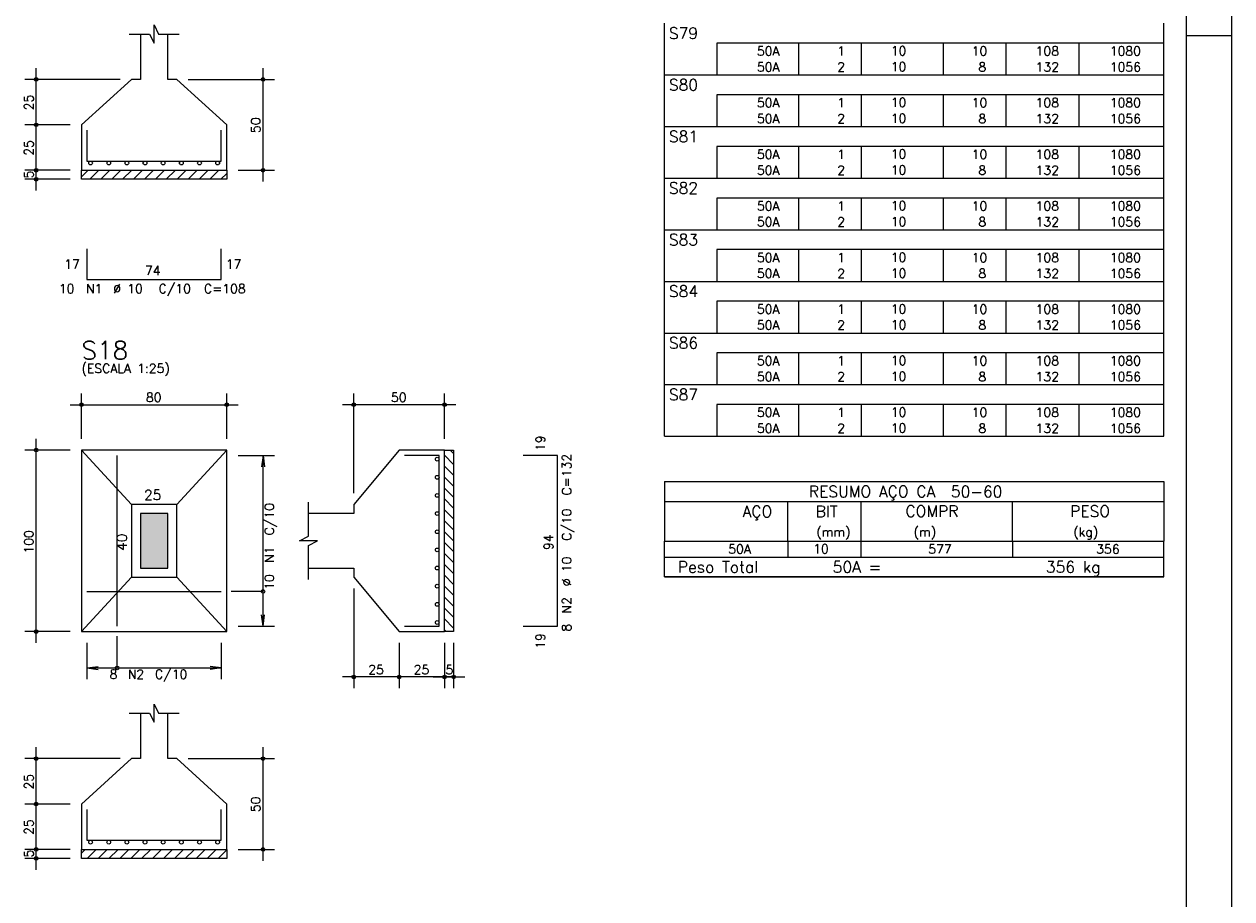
# Model space of a CAD drawing. Extents: x 0 to 119, y 0 to 84.
# Tile 11 of 12: x 92 to 119, y 40 to 60. Entities that reach past the tile are written whole.
import ezdxf

# ---------------------------------------------------------------- set-up
doc = ezdxf.new("R2010")
doc.units = 0
doc.header["$MEASUREMENT"] = 0
for name, color, linetype in [('1', 1, 'CONTINUOUS'), ('2', 2, 'CONTINUOUS'), ('3', 3, 'CONTINUOUS'), ('6', 6, 'CONTINUOUS'), ('7', 7, 'CONTINUOUS'), ('8', 8, 'CONTINUOUS'), ('9', 9, 'CONTINUOUS')]:
    doc.layers.add(name, color=color, linetype=linetype)
doc.styles.get("Standard").update_dxf_attribs({"font": 'ROMANS.SHX'})

msp = doc.modelspace()

# ---------------------------------------------------------------- linework, layer by layer
at = {"layer": '1', "linetype": 'Continuous'}
for p, q in [((118.900002, 0), (118.900002, 84.099998)), ((117.900002, 59.400002), (118.900002, 59.400002)), ((93.5528, 56.288273), (93.697327, 56.4328)), ((93.737744, 56.2328), (93.937744, 56.4328)), ((93.97816, 56.2328), (94.17816, 56.4328)), ((94.218576, 56.2328), (94.418576, 56.4328)), ((94.458993, 56.2328), (94.658993, 56.4328)), ((94.699409, 56.2328), (94.899409, 56.4328)), ((94.939825, 56.2328), (95.139825, 56.4328)), ((95.180242, 56.2328), (95.380242, 56.4328)), ((95.420658, 56.2328), (95.620658, 56.4328)), ((95.661074, 56.2328), (95.861074, 56.4328)), ((95.90149, 56.2328), (96.10149, 56.4328)), ((96.141907, 56.2328), (96.341907, 56.4328)), ((96.382323, 56.2328), (96.582323, 56.4328)), ((96.622739, 56.2328), (96.7528, 56.362861)), ((101.5528, 50.149889), (101.7528, 49.949889)), ((101.677505, 50.2656), (101.7528, 50.190305)), ((101.5528, 49.909473), (101.7528, 49.709473)), ((101.5528, 49.669056), (101.7528, 49.469056)), ((101.5528, 49.42864), (101.7528, 49.22864)), ((101.5528, 49.188224), (101.7528, 48.988224)), ((101.5528, 48.947807), (101.7528, 48.747807)), ((101.5528, 48.707391), (101.7528, 48.507391)), ((101.5528, 48.466975), (101.7528, 48.266975)), ((101.5528, 48.226558), (101.7528, 48.026558)), ((101.5528, 47.986142), (101.7528, 47.786142)), ((101.5528, 47.745726), (101.7528, 47.545726)), ((101.5528, 47.505309), (101.7528, 47.305309)), ((101.5528, 47.264893), (101.7528, 47.064893)), ((101.5528, 47.024477), (101.7528, 46.824477)), ((101.5528, 46.784061), (101.7528, 46.584061)), ((101.5528, 46.543644), (101.7528, 46.343644)), ((101.5528, 46.303228), (101.590428, 46.2656)), ((93.5528, 41.382462), (93.635938, 41.4656)), ((93.676355, 41.2656), (93.876355, 41.4656)), ((93.916771, 41.2656), (94.116771, 41.4656)), ((94.157187, 41.2656), (94.357187, 41.4656)), ((94.397604, 41.2656), (94.597604, 41.4656)), ((94.63802, 41.2656), (94.83802, 41.4656)), ((94.878436, 41.2656), (95.078436, 41.4656)), ((95.118852, 41.2656), (95.318852, 41.4656)), ((95.359269, 41.2656), (95.559269, 41.4656)), ((95.599685, 41.2656), (95.799685, 41.4656)), ((95.840101, 41.2656), (96.040101, 41.4656)), ((96.080518, 41.2656), (96.280518, 41.4656)), ((96.320934, 41.2656), (96.520934, 41.4656)), ((96.56135, 41.2656), (96.7528, 41.45705))]:
    msp.add_line(p, q, dxfattribs=at)
for points in [[(93.5528, 56.4328), (96.7528, 56.4328), (96.7528, 56.2328), (93.5528, 56.2328), (93.5528, 56.4328)], [(101.5528, 46.2656), (101.5528, 50.2656), (101.7528, 50.2656), (101.7528, 46.2656), (101.5528, 46.2656)], [(93.5528, 41.4656), (96.7528, 41.4656), (96.7528, 41.2656), (93.5528, 41.2656), (93.5528, 41.4656)]]:
    msp.add_lwpolyline(points, dxfattribs=at)
at = {"layer": '2', "linetype": 'Continuous'}
for p, q in [((106.4, 59.232508), (106.4, 59.670008)), ((117.4, 59.232508), (117.4, 59.670008)), ((106.4, 58.882508), (106.4, 59.232508)), ((117.4, 59.232508), (107.55, 59.232508)), ((107.55, 59.232508), (107.55, 58.882508)), ((109.35, 59.232508), (109.35, 58.882508)), ((110.73, 59.232508), (110.73, 58.882508)), ((112.54, 59.232508), (112.54, 58.882508)), ((113.92, 59.232508), (113.92, 58.882508)), ((115.53, 59.232508), (115.53, 58.882508)), ((117.4, 58.882508), (117.4, 59.232508)), ((106.4, 58.532509), (106.4, 58.882508)), ((107.55, 58.882508), (107.55, 58.532509)), ((109.35, 58.882508), (109.35, 58.532509)), ((110.73, 58.882508), (110.73, 58.532509)), ((112.54, 58.882508), (112.54, 58.532509)), ((113.92, 58.882508), (113.92, 58.532509)), ((115.53, 58.882508), (115.53, 58.532509)), ((117.4, 58.532509), (117.4, 58.882508)), ((92.5528, 57.1828), (92.5528, 58.6828)), ((97.5528, 56.1828), (97.5528, 58.6828)), ((94.4028, 58.4328), (92.3028, 58.4328)), ((94.6528, 58.4328), (94.6528, 58.4328)), ((95.6528, 58.4328), (95.6528, 58.4328)), ((95.9028, 58.4328), (97.8028, 58.4328)), ((106.4, 58.095009), (106.4, 58.532509)), ((106.4, 58.532509), (117.4, 58.532509)), ((117.4, 58.095009), (117.4, 58.532509)), ((106.4, 57.745009), (106.4, 58.095009)), ((117.4, 58.095009), (107.55, 58.095009)), ((107.55, 58.095009), (107.55, 57.745009)), ((109.35, 58.095009), (109.35, 57.745009)), ((110.73, 58.095009), (110.73, 57.745009)), ((112.54, 58.095009), (112.54, 57.745009)), ((113.92, 58.095009), (113.92, 57.745009)), ((115.53, 58.095009), (115.53, 57.745009)), ((117.4, 57.745009), (117.4, 58.095009)), ((92.5528, 56.1828), (92.5528, 57.6828)), ((106.4, 57.395009), (106.4, 57.745009)), ((107.55, 57.745009), (107.55, 57.395009)), ((109.35, 57.745009), (109.35, 57.395009)), ((110.73, 57.745009), (110.73, 57.395009)), ((112.54, 57.745009), (112.54, 57.395009)), ((113.92, 57.745009), (113.92, 57.395009)), ((115.53, 57.745009), (115.53, 57.395009)), ((117.4, 57.395009), (117.4, 57.745009)), ((93.3028, 57.4328), (92.3028, 57.4328)), ((93.3028, 57.4328), (92.3028, 57.4328)), ((93.5528, 57.4328), (93.5528, 57.4328)), ((93.5528, 57.4328), (93.5528, 57.4328)), ((106.4, 56.957509), (106.4, 57.395009)), ((106.4, 57.395009), (117.4, 57.395009)), ((117.4, 56.957509), (117.4, 57.395009)), ((106.4, 56.607509), (106.4, 56.957509)), ((117.4, 56.957509), (107.55, 56.957509)), ((107.55, 56.957509), (107.55, 56.607509)), ((109.35, 56.957509), (109.35, 56.607509)), ((110.73, 56.957509), (110.73, 56.607509)), ((112.54, 56.957509), (112.54, 56.607509)), ((113.92, 56.957509), (113.92, 56.607509)), ((115.53, 56.957509), (115.53, 56.607509)), ((117.4, 56.607509), (117.4, 56.957509)), ((92.5528, 55.9828), (92.5528, 56.6828)), ((93.3028, 56.4328), (92.3028, 56.4328)), ((93.3028, 56.4328), (92.3028, 56.4328)), ((93.5528, 56.4328), (93.5528, 56.4328)), ((93.5528, 56.4328), (93.5528, 56.4328)), ((96.7528, 56.4328), (96.7528, 56.4328)), ((97.0028, 56.4328), (97.8028, 56.4328)), ((106.4, 56.257509), (106.4, 56.607509)), ((107.55, 56.607509), (107.55, 56.257509)), ((109.35, 56.607509), (109.35, 56.257509)), ((110.73, 56.607509), (110.73, 56.257509)), ((112.54, 56.607509), (112.54, 56.257509)), ((113.92, 56.607509), (113.92, 56.257509)), ((115.53, 56.607509), (115.53, 56.257509)), ((117.4, 56.257509), (117.4, 56.607509)), ((93.3028, 56.2328), (92.3028, 56.2328)), ((93.5528, 56.2328), (93.5528, 56.2328)), ((106.4, 55.820009), (106.4, 56.257509)), ((106.4, 56.257509), (117.4, 56.257509)), ((117.4, 55.820009), (117.4, 56.257509)), ((106.4, 55.470009), (106.4, 55.820009)), ((117.4, 55.820009), (107.55, 55.820009)), ((107.55, 55.820009), (107.55, 55.470009)), ((109.35, 55.820009), (109.35, 55.470009)), ((110.73, 55.820009), (110.73, 55.470009)), ((112.54, 55.820009), (112.54, 55.470009)), ((113.92, 55.820009), (113.92, 55.470009)), ((115.53, 55.820009), (115.53, 55.470009)), ((117.4, 55.470009), (117.4, 55.820009)), ((106.4, 55.120009), (106.4, 55.470009)), ((107.55, 55.470009), (107.55, 55.120009)), ((109.35, 55.470009), (109.35, 55.120009)), ((110.73, 55.470009), (110.73, 55.120009)), ((112.54, 55.470009), (112.54, 55.120009)), ((113.92, 55.470009), (113.92, 55.120009)), ((115.53, 55.470009), (115.53, 55.120009)), ((117.4, 55.120009), (117.4, 55.470009)), ((106.4, 54.682509), (106.4, 55.120009)), ((106.4, 55.120009), (117.4, 55.120009)), ((117.4, 54.682509), (117.4, 55.120009)), ((106.4, 54.332509), (106.4, 54.682509)), ((117.4, 54.682509), (107.55, 54.682509)), ((107.55, 54.682509), (107.55, 54.332509)), ((109.35, 54.682509), (109.35, 54.332509)), ((110.73, 54.682509), (110.73, 54.332509)), ((112.54, 54.682509), (112.54, 54.332509)), ((113.92, 54.682509), (113.92, 54.332509)), ((115.53, 54.682509), (115.53, 54.332509)), ((117.4, 54.332509), (117.4, 54.682509)), ((106.4, 53.982509), (106.4, 54.332509)), ((107.55, 54.332509), (107.55, 53.982509)), ((109.35, 54.332509), (109.35, 53.982509)), ((110.73, 54.332509), (110.73, 53.982509)), ((112.54, 54.332509), (112.54, 53.982509)), ((113.92, 54.332509), (113.92, 53.982509)), ((115.53, 54.332509), (115.53, 53.982509)), ((117.4, 53.982509), (117.4, 54.332509)), ((106.4, 53.545009), (106.4, 53.982509)), ((106.4, 53.982509), (117.4, 53.982509)), ((117.4, 53.545009), (117.4, 53.982509)), ((106.4, 53.195009), (106.4, 53.545009)), ((117.4, 53.545009), (107.55, 53.545009)), ((107.55, 53.545009), (107.55, 53.195009)), ((109.35, 53.545009), (109.35, 53.195009)), ((110.73, 53.545009), (110.73, 53.195009)), ((112.54, 53.545009), (112.54, 53.195009)), ((113.92, 53.545009), (113.92, 53.195009)), ((115.53, 53.545009), (115.53, 53.195009)), ((117.4, 53.195009), (117.4, 53.545009)), ((106.4, 52.84501), (106.4, 53.195009)), ((107.55, 53.195009), (107.55, 52.84501)), ((109.35, 53.195009), (109.35, 52.84501)), ((110.73, 53.195009), (110.73, 52.84501)), ((112.54, 53.195009), (112.54, 52.84501)), ((113.92, 53.195009), (113.92, 52.84501)), ((115.53, 53.195009), (115.53, 52.84501)), ((117.4, 52.84501), (117.4, 53.195009)), ((106.4, 52.40751), (106.4, 52.84501)), ((106.4, 52.84501), (117.4, 52.84501)), ((117.4, 52.40751), (117.4, 52.84501)), ((106.4, 52.05751), (106.4, 52.40751)), ((117.4, 52.40751), (107.55, 52.40751)), ((107.55, 52.40751), (107.55, 52.05751)), ((109.35, 52.40751), (109.35, 52.05751)), ((110.73, 52.40751), (110.73, 52.05751)), ((112.54, 52.40751), (112.54, 52.05751)), ((113.92, 52.40751), (113.92, 52.05751)), ((115.53, 52.40751), (115.53, 52.05751)), ((117.4, 52.05751), (117.4, 52.40751)), ((106.4, 51.70751), (106.4, 52.05751)), ((107.55, 52.05751), (107.55, 51.70751)), ((109.35, 52.05751), (109.35, 51.70751)), ((110.73, 52.05751), (110.73, 51.70751)), ((112.54, 52.05751), (112.54, 51.70751)), ((113.92, 52.05751), (113.92, 51.70751)), ((115.53, 52.05751), (115.53, 51.70751)), ((117.4, 51.70751), (117.4, 52.05751)), ((106.4, 51.27001), (106.4, 51.70751)), ((106.4, 51.70751), (117.4, 51.70751)), ((117.4, 51.27001), (117.4, 51.70751)), ((93.5528, 50.5156), (93.5528, 51.5156)), ((96.7528, 50.5156), (96.7528, 51.5156)), ((99.5528, 49.3156), (99.5528, 51.5156)), ((101.5528, 50.5156), (101.5528, 51.5156)), ((93.3028, 51.2656), (97.0028, 51.2656)), ((101.8028, 51.2656), (99.3028, 51.2656)), ((106.4, 50.92001), (106.4, 51.27001)), ((117.4, 51.27001), (107.55, 51.27001)), ((107.55, 51.27001), (107.55, 50.92001)), ((109.35, 51.27001), (109.35, 50.92001)), ((110.73, 51.27001), (110.73, 50.92001)), ((112.54, 51.27001), (112.54, 50.92001)), ((113.92, 51.27001), (113.92, 50.92001)), ((115.53, 51.27001), (115.53, 50.92001)), ((117.4, 50.92001), (117.4, 51.27001)), ((106.4, 50.57001), (106.4, 50.92001)), ((107.55, 50.92001), (107.55, 50.57001)), ((109.35, 50.92001), (109.35, 50.57001)), ((110.73, 50.92001), (110.73, 50.57001)), ((112.54, 50.92001), (112.54, 50.57001)), ((113.92, 50.92001), (113.92, 50.57001)), ((115.53, 50.92001), (115.53, 50.57001)), ((117.4, 50.57001), (117.4, 50.92001)), ((106.4, 50.57001), (117.4, 50.57001)), ((92.5528, 46.0156), (92.5528, 50.5156)), ((93.3028, 50.2656), (92.3028, 50.2656)), ((93.5528, 50.2656), (93.5528, 50.2656)), ((93.5528, 50.2656), (93.5528, 50.2656)), ((96.7528, 50.2656), (96.7528, 50.2656)), ((96.7528, 50.1456), (96.7528, 50.1456)), ((97.0028, 50.1456), (97.8028, 50.1456)), ((97.5528, 50.1456), (97.520168, 49.897739)), ((97.5528, 46.3856), (97.5528, 50.1456)), ((97.5528, 50.1456), (97.585432, 49.897739)), ((101.5528, 50.2656), (101.5528, 50.2656)), ((106.4, 49.57001), (106.4, 48.25751)), ((106.4, 49.57001), (117.4, 49.57001)), ((117.4, 49.57001), (117.4, 48.25751)), ((99.5528, 49.0656), (99.5528, 49.0656)), ((106.4, 49.13251), (117.4, 49.13251)), ((109.12, 48.25751), (109.12, 49.13251)), ((110.73, 48.25751), (110.73, 49.13251)), ((114.065, 48.25751), (114.065, 49.13251)), ((106.4, 48.25751), (117.4, 48.25751)), ((106.4, 47.90751), (106.4, 48.25751)), ((109.12, 48.25751), (109.12, 47.90751)), ((110.73, 47.90751), (110.73, 48.25751)), ((114.065, 48.25751), (114.065, 47.90751)), ((117.4, 47.90751), (117.4, 48.25751)), ((106.4, 47.90751), (117.4, 47.90751)), ((106.4, 47.47001), (106.4, 47.90751)), ((106.4, 47.90751), (117.4, 47.90751)), ((117.4, 47.47001), (117.4, 47.90751)), ((99.5528, 47.4656), (99.5528, 47.4656)), ((117.4, 47.47001), (106.4, 47.47001)), ((106.4, 47.47001), (117.4, 47.47001)), ((99.5528, 47.2156), (99.5528, 45.0156)), ((97.5528, 46.3856), (97.520168, 46.633461)), ((97.5528, 46.3856), (97.585432, 46.633461)), ((96.7528, 46.3856), (96.7528, 46.3856)), ((97.0028, 46.3856), (97.8028, 46.3856)), ((93.3028, 46.2656), (92.3028, 46.2656)), ((93.5528, 46.2656), (93.5528, 46.2656)), ((93.6728, 46.2656), (93.6728, 46.2656)), ((96.6328, 46.2656), (96.6328, 46.2656)), ((100.5528, 46.2656), (100.5528, 46.2656)), ((100.5528, 46.2656), (100.5528, 46.2656)), ((101.5528, 46.2656), (101.5528, 46.2656)), ((101.5528, 46.2656), (101.5528, 46.2656)), ((101.7528, 46.2656), (101.7528, 46.2656)), ((93.6728, 46.0156), (93.6728, 45.2156)), ((96.6328, 46.0156), (96.6328, 45.2156)), ((100.5528, 46.0156), (100.5528, 45.0156)), ((100.5528, 46.0156), (100.5528, 45.0156)), ((101.5528, 46.0156), (101.5528, 45.0156)), ((101.5528, 46.0156), (101.5528, 45.0156)), ((101.7528, 46.0156), (101.7528, 45.0156)), ((93.6728, 45.4656), (93.920661, 45.498232)), ((93.6728, 45.4656), (96.6328, 45.4656)), ((93.6728, 45.4656), (93.920661, 45.432968)), ((96.6328, 45.4656), (96.384939, 45.498232)), ((96.6328, 45.4656), (96.384939, 45.432968)), ((100.8028, 45.2656), (99.3028, 45.2656)), ((101.8028, 45.2656), (100.3028, 45.2656)), ((101.3028, 45.2656), (102.0028, 45.2656)), ((92.5528, 42.2156), (92.5528, 43.7156)), ((97.5528, 41.2156), (97.5528, 43.7156)), ((94.4028, 43.4656), (92.3028, 43.4656)), ((94.6528, 43.4656), (94.6528, 43.4656)), ((95.6528, 43.4656), (95.6528, 43.4656)), ((95.9028, 43.4656), (97.8028, 43.4656)), ((92.5528, 41.2156), (92.5528, 42.7156)), ((93.3028, 42.4656), (92.3028, 42.4656)), ((93.3028, 42.4656), (92.3028, 42.4656)), ((93.5528, 42.4656), (93.5528, 42.4656)), ((93.5528, 42.4656), (93.5528, 42.4656)), ((92.5528, 41.0156), (92.5528, 41.7156)), ((93.3028, 41.4656), (92.3028, 41.4656)), ((93.3028, 41.4656), (92.3028, 41.4656)), ((93.3028, 41.2656), (92.3028, 41.2656)), ((93.5528, 41.4656), (93.5528, 41.4656)), ((93.5528, 41.4656), (93.5528, 41.4656)), ((93.5528, 41.2656), (93.5528, 41.2656)), ((96.7528, 41.4656), (96.7528, 41.4656)), ((97.0028, 41.4656), (97.8028, 41.4656))]:
    msp.add_line(p, q, dxfattribs=at)
for points in [[(94.6028, 59.4328), (95.0528, 59.4328), (95.1528, 59.2328), (95.1528, 59.6328), (95.2528, 59.4328), (95.7028, 59.4328)], [(94.8528, 59.4328), (94.8528, 58.4328), (94.6528, 58.4328), (93.5528, 57.4328), (93.5528, 56.4328), (96.7528, 56.4328), (96.7528, 57.4328), (95.6528, 58.4328), (95.4528, 58.4328), (95.4528, 59.4328)], [(93.5528, 46.2656), (96.7528, 46.2656), (96.7528, 50.2656), (93.5528, 50.2656), (93.5528, 46.2656)], [(94.6528, 49.0656), (93.5528, 50.2656)], [(95.6528, 49.0656), (96.7528, 50.2656)], [(98.5528, 47.6656), (99.5528, 47.6656), (99.5528, 47.4656), (100.5528, 46.2656), (101.5528, 46.2656), (101.5528, 50.2656), (100.5528, 50.2656), (99.5528, 49.0656), (99.5528, 48.8656), (98.5528, 48.8656)], [(94.6528, 47.4656), (95.6528, 47.4656), (95.6528, 49.0656), (94.6528, 49.0656), (94.6528, 47.4656)], [(98.5528, 47.4156), (98.5528, 48.1656), (98.7528, 48.2656), (98.3528, 48.2656), (98.5528, 48.3656), (98.5528, 49.1156)], [(94.8528, 47.6656), (95.4528, 47.6656), (95.4528, 48.8656), (94.8528, 48.8656), (94.8528, 47.6656)], [(94.6528, 47.4656), (93.5528, 46.2656)], [(95.6528, 47.4656), (96.7528, 46.2656)], [(97.5528, 47.1506), (96.8528, 47.1506)], [(94.3378, 45.4656), (94.3378, 46.1656)], [(94.8528, 44.4656), (94.8528, 43.4656), (94.6528, 43.4656), (93.5528, 42.4656), (93.5528, 41.4656), (96.7528, 41.4656), (96.7528, 42.4656), (95.6528, 43.4656), (95.4528, 43.4656), (95.4528, 44.4656)], [(94.6028, 44.4656), (95.0528, 44.4656), (95.1528, 44.2656), (95.1528, 44.6656), (95.2528, 44.4656), (95.7028, 44.4656)]]:
    msp.add_lwpolyline(points, dxfattribs=at)
for centre, radius in [((92.5528, 58.4328), 0.04), ((92.5528, 58.4328), 0.02), ((97.5528, 58.4328), 0.04), ((97.5528, 58.4328), 0.02), ((92.5528, 57.4328), 0.04), ((92.5528, 57.4328), 0.04), ((92.5528, 57.4328), 0.02), ((92.5528, 57.4328), 0.02), ((92.5528, 56.4328), 0.04), ((92.5528, 56.4328), 0.04), ((92.5528, 56.4328), 0.02), ((92.5528, 56.4328), 0.02), ((97.5528, 56.4328), 0.04), ((97.5528, 56.4328), 0.02), ((92.5528, 56.2328), 0.04), ((92.5528, 56.2328), 0.02), ((93.5528, 51.2656), 0.04), ((93.5528, 51.2656), 0.02), ((96.7528, 51.2656), 0.04), ((96.7528, 51.2656), 0.02), ((99.5528, 51.2656), 0.04), ((99.5528, 51.2656), 0.02), ((101.5528, 51.2656), 0.04), ((101.5528, 51.2656), 0.02), ((92.5528, 50.2656), 0.04), ((92.5528, 50.2656), 0.02), ((97.5528, 47.1506), 0.04), ((92.5528, 46.2656), 0.04), ((92.5528, 46.2656), 0.02), ((94.3378, 45.4656), 0.04), ((99.5528, 45.2656), 0.04), ((99.5528, 45.2656), 0.02), ((100.5528, 45.2656), 0.04), ((100.5528, 45.2656), 0.04), ((100.5528, 45.2656), 0.02), ((100.5528, 45.2656), 0.02), ((101.5528, 45.2656), 0.04), ((101.5528, 45.2656), 0.04), ((101.5528, 45.2656), 0.02), ((101.5528, 45.2656), 0.02), ((101.7528, 45.2656), 0.04), ((101.7528, 45.2656), 0.02), ((92.5528, 43.4656), 0.04), ((92.5528, 43.4656), 0.02), ((97.5528, 43.4656), 0.04), ((97.5528, 43.4656), 0.02), ((92.5528, 42.4656), 0.04), ((92.5528, 42.4656), 0.04), ((92.5528, 42.4656), 0.02), ((92.5528, 42.4656), 0.02), ((92.5528, 41.4656), 0.04), ((92.5528, 41.4656), 0.04), ((92.5528, 41.2656), 0.04), ((92.5528, 41.4656), 0.02), ((92.5528, 41.4656), 0.02), ((92.5528, 41.2656), 0.02), ((97.5528, 41.4656), 0.04), ((97.5528, 41.4656), 0.02)]:
    msp.add_circle(centre, radius, dxfattribs=at)
at = {"layer": '3', "linetype": 'Continuous'}
for centre in [(93.7528, 56.59149), (94.1528, 56.59149), (94.5528, 56.59149), (94.9528, 56.59149), (95.3528, 56.59149), (95.7528, 56.59149), (96.1528, 56.59149), (96.5528, 56.59149), (101.39149, 50.0656), (101.39149, 49.6656), (101.39149, 49.2656), (101.39149, 48.8656), (101.39149, 48.4656), (101.39149, 48.0656), (101.39149, 47.6656), (101.39149, 47.2656), (101.39149, 46.8656), (101.39149, 46.4656), (93.7528, 41.62429), (94.1528, 41.62429), (94.5528, 41.62429), (94.9528, 41.62429), (95.3528, 41.62429), (95.7528, 41.62429), (96.1528, 41.62429), (96.5528, 41.62429)]:
    msp.add_circle(centre, 0.04131, dxfattribs=at)
at = {"layer": '6', "linetype": 'Continuous'}
for p, q in [((93.6728, 57.3128), (93.6728, 56.6328)), ((96.6328, 56.6328), (96.6328, 57.3128)), ((93.6728, 56.6328), (96.6328, 56.6328)), ((93.6728, 54.7028), (93.6728, 54.0228)), ((96.6328, 54.0228), (96.6328, 54.7028)), ((93.6728, 54.0228), (96.6328, 54.0228)), ((94.3378, 46.3856), (94.3378, 50.1456)), ((101.4328, 50.1456), (100.6728, 50.1456)), ((101.4328, 46.3856), (101.4328, 50.1456)), ((104.0428, 50.1456), (103.2828, 50.1456)), ((104.0428, 46.3856), (104.0428, 50.1456)), ((93.6728, 47.1506), (96.6328, 47.1506)), ((100.6728, 46.3856), (101.4328, 46.3856)), ((103.2828, 46.3856), (104.0428, 46.3856)), ((93.6728, 42.3456), (93.6728, 41.6656)), ((96.6328, 41.6656), (96.6328, 42.3456)), ((93.6728, 41.6656), (96.6328, 41.6656))]:
    msp.add_line(p, q, dxfattribs=at)
at = {"layer": '8', "linetype": 'Continuous'}
msp.add_line((117.900002, 1), (117.900002, 83.099998), dxfattribs=at)
at = {"layer": '9', "linetype": 'Continuous'}
for points in [[(94.8528, 47.6656), (95.4528, 47.6656), (95.4528, 48.8656)], [(94.8528, 47.6656), (95.4528, 48.8656), (94.8528, 48.8656)], [(94.8528, 47.6656), (94.8528, 48.8656), (94.8528, 47.6656)]]:
    msp.add_solid(points, dxfattribs=at)

# ---------------------------------------------------------------- texts
at = {"layer": '2', "linetype": 'Continuous'}
for s, height, p in [('S79', 0.25, (106.495798, 59.326258)), ('     50A', 0.2, (107.689661, 58.957508)), ('  1', 0.2, (109.93, 58.957508)), ('   10  ', 0.2, (110.936543, 58.963552)), ('   10', 0.2, (112.72, 58.957508)), ('   108', 0.2, (114.13, 58.957508)), ('   1080', 0.2, (115.763622, 58.957508)), ('     50A', 0.2, (107.689661, 58.607508)), ('  2', 0.2, (109.93, 58.607508)), ('   10  ', 0.2, (110.936543, 58.613552)), ('    8', 0.2, (112.72, 58.607508)), ('   132', 0.2, (114.13, 58.607508)), ('   1056', 0.2, (115.763622, 58.607508)), ('S80', 0.25, (106.495798, 58.188759)), ('     50A', 0.2, (107.689661, 57.820008)), ('  1', 0.2, (109.93, 57.820008)), ('   10  ', 0.2, (110.936543, 57.826052)), ('   10', 0.2, (112.72, 57.820008)), ('   108', 0.2, (114.13, 57.820008)), ('   1080', 0.2, (115.763622, 57.820008)), ('     50A', 0.2, (107.689661, 57.470009)), ('  2', 0.2, (109.93, 57.470009)), ('   10  ', 0.2, (110.936543, 57.476052)), ('    8', 0.2, (112.72, 57.470009)), ('   132', 0.2, (114.13, 57.470009)), ('   1056', 0.2, (115.763622, 57.470009)), ('S81', 0.25, (106.495798, 57.051259)), ('     50A', 0.2, (107.689661, 56.682509)), ('  1', 0.2, (109.93, 56.682509)), ('   10  ', 0.2, (110.936543, 56.688553)), ('   10', 0.2, (112.72, 56.682509)), ('   108', 0.2, (114.13, 56.682509)), ('   1080', 0.2, (115.763622, 56.682509)), ('     50A', 0.2, (107.689661, 56.332509)), ('  2', 0.2, (109.93, 56.332509)), ('   10  ', 0.2, (110.936543, 56.338553)), ('    8', 0.2, (112.72, 56.332509)), ('   132', 0.2, (114.13, 56.332509)), ('   1056', 0.2, (115.763622, 56.332509)), ('S82', 0.25, (106.495798, 55.913759)), ('     50A', 0.2, (107.689661, 55.545009)), ('  1', 0.2, (109.93, 55.545009)), ('   10  ', 0.2, (110.936543, 55.551053)), ('   10', 0.2, (112.72, 55.545009)), ('   108', 0.2, (114.13, 55.545009)), ('   1080', 0.2, (115.763622, 55.545009)), ('     50A', 0.2, (107.689661, 55.195009)), ('  2', 0.2, (109.93, 55.195009)), ('   10  ', 0.2, (110.936543, 55.201053)), ('    8', 0.2, (112.72, 55.195009)), ('   132', 0.2, (114.13, 55.195009)), ('   1056', 0.2, (115.763622, 55.195009)), ('S83', 0.25, (106.495798, 54.776259)), ('     50A', 0.2, (107.689661, 54.407509)), ('  1', 0.2, (109.93, 54.407509)), ('   10  ', 0.2, (110.936543, 54.413553)), ('   10', 0.2, (112.72, 54.407509)), ('   108', 0.2, (114.13, 54.407509)), ('   1080', 0.2, (115.763622, 54.407509)), ('17', 0.2, (93.1728, 54.2628)), ('74', 0.2, (94.9528, 54.1228)), ('17', 0.2, (96.7328, 54.2628)), ('     50A', 0.2, (107.689661, 54.057509)), ('  2', 0.2, (109.93, 54.057509)), ('   10  ', 0.2, (110.936543, 54.063553)), ('    8', 0.2, (112.72, 54.057509)), ('   132', 0.2, (114.13, 54.057509)), ('   1056', 0.2, (115.763622, 54.057509)), ('10', 0.2, (93.0528, 53.7228)), ('N1', 0.2, (93.6528, 53.7228)), ('%%c 10', 0.2, (94.2528, 53.7228)), ('C/10', 0.2, (95.2528, 53.7228)), ('C=108', 0.2, (96.2528, 53.7228)), ('S84', 0.25, (106.495798, 53.638759)), ('     50A', 0.2, (107.689661, 53.270009)), ('  1', 0.2, (109.93, 53.270009)), ('   10  ', 0.2, (110.936543, 53.276053)), ('   10', 0.2, (112.72, 53.270009)), ('   108', 0.2, (114.13, 53.270009)), ('   1080', 0.2, (115.763622, 53.270009)), ('     50A', 0.2, (107.689661, 52.920009)), ('  2', 0.2, (109.93, 52.920009)), ('   10  ', 0.2, (110.936543, 52.926053)), ('    8', 0.2, (112.72, 52.920009)), ('   132', 0.2, (114.13, 52.920009)), ('   1056', 0.2, (115.763622, 52.920009)), ('S86', 0.25, (106.495798, 52.50126)), ('(ESCALA 1:25)', 0.2, (93.5528, 51.9656)), ('     50A', 0.2, (107.689661, 52.132509)), ('  1', 0.2, (109.93, 52.132509)), ('   10  ', 0.2, (110.936543, 52.138553)), ('   10', 0.2, (112.72, 52.132509)), ('   108', 0.2, (114.13, 52.132509)), ('   1080', 0.2, (115.763622, 52.132509)), ('     50A', 0.2, (107.689661, 51.78251)), ('  2', 0.2, (109.93, 51.78251)), ('   10  ', 0.2, (110.936543, 51.788553)), ('    8', 0.2, (112.72, 51.78251)), ('   132', 0.2, (114.13, 51.78251)), ('   1056', 0.2, (115.763622, 51.78251)), ('80', 0.2, (94.9728, 51.3256)), ('50', 0.2, (100.3728, 51.3256)), ('S87', 0.25, (106.495798, 51.36376)), ('     50A', 0.2, (107.689661, 50.99501)), ('  1', 0.2, (109.93, 50.99501)), ('   10  ', 0.2, (110.936543, 51.001054)), ('   10', 0.2, (112.72, 50.99501)), ('   108', 0.2, (114.13, 50.99501)), ('   1080', 0.2, (115.763622, 50.99501)), ('     50A', 0.2, (107.689661, 50.64501)), ('  2', 0.2, (109.93, 50.64501)), ('   10  ', 0.2, (110.936543, 50.651054)), ('    8', 0.2, (112.72, 50.64501)), ('   132', 0.2, (114.13, 50.64501)), ('   1056', 0.2, (115.763622, 50.64501)), ('25', 0.22, (94.9328, 49.1656)), ('RESUMO AÇO CA  50-60', 0.25, (109.580497, 49.22626)), ('AÇO', 0.25, (108.11958, 48.78876)), ('BIT', 0.25, (109.73, 48.78876)), ('COMPR', 0.25, (111.708841, 48.792361)), ('PESO', 0.25, (115.33784, 48.792361)), ('(mm)', 0.2, (109.743861, 48.36126)), ('(m)', 0.2, (111.886146, 48.36126)), ('(kg)', 0.2, (115.406442, 48.36126)), ('     50A', 0.2, (107.059661, 47.98251)), ('   10  ', 0.2, (109.226542, 47.988554)), ('     577', 0.2, (111.467658, 47.98251)), ('    356', 0.2, (115.315265, 47.98251)), ('Peso Total        50A =', 0.25, (106.692829, 47.56376)), ('    356 kg', 0.25, (114.057004, 47.56376)), ('25', 0.2, (99.8728, 45.3256)), ('25', 0.2, (100.8728, 45.3256)), ('5', 0.2, (101.5728, 45.3256)), ('8', 0.2, (94.1728, 45.2256)), ('N2', 0.2, (94.5728, 45.2256)), ('C/10', 0.2, (95.1728, 45.2256))]:
    msp.add_text(s, height=height, dxfattribs=at).set_placement(p)
for s, height, p in [('25', 0.2, (92.4928, 57.7528)), ('50', 0.2, (97.4928, 57.2528)), ('25', 0.2, (92.4928, 56.7528)), ('5', 0.2, (92.4928, 56.2528)), ('19', 0.2, (103.7628, 50.2456)), ('C=132', 0.2, (104.3428, 49.2656)), ('C/10', 0.2, (97.7928, 48.3856)), ('C/10', 0.2, (104.3428, 48.2656)), ('100', 0.2, (92.4928, 47.9856)), ('40', 0.22, (94.5528, 48.0456)), ('94', 0.2, (103.9428, 48.0656)), ('N1', 0.2, (97.7928, 47.7856)), ('%%c 10', 0.2, (104.3428, 47.2656)), ('10', 0.2, (97.7928, 47.1856)), ('N2', 0.2, (104.3428, 46.6656)), ('8', 0.2, (104.3428, 46.2656)), ('19', 0.2, (103.7628, 45.8856)), ('25', 0.2, (92.4928, 42.7856)), ('50', 0.2, (97.4928, 42.2856)), ('25', 0.2, (92.4928, 41.7856)), ('5', 0.2, (92.4928, 41.2856))]:
    msp.add_text(s, height=height, rotation=90, dxfattribs=at).set_placement(p)
at = {"layer": '7', "linetype": 'Continuous'}
msp.add_text('S18', height=0.4, dxfattribs=at).set_placement((93.5528, 52.2656))

doc.saveas('drawing.dxf')
